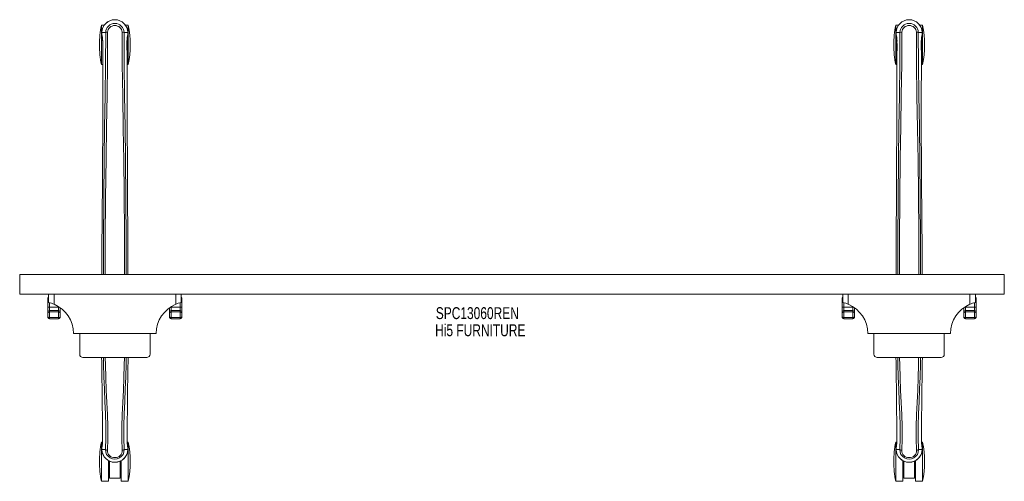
# Model space of a CAD drawing. Header units: inches. Extents: x 13.7 to 73.2, y 24 to 51.9.
import ezdxf

# ---------------------------------------------------------------- set-up
doc = ezdxf.new("R2010")
doc.units = ezdxf.units.IN
doc.header["$MEASUREMENT"] = 0
doc.linetypes.add('SLD-Solid', pattern=[0])
doc.layers.add('HI5-SYMBOLTEXT', color=5, linetype='SLD-Solid')
doc.styles.add('SLDTEXTSTYLE0', font='TXT', dxfattribs={"width": 0.75})

# ---------------------------------------------------------------- blocks, each defined once
blk = doc.blocks.new('SW_NOTE_0')
at = {"layer": 'HI5-SYMBOLTEXT', "color": 0, "char_height": 0.72, "attachment_point": 1, "style": 'SLDTEXTSTYLE0'}
for s, insert in [('SPC13060REN', (0, 0.928)), ('Hi5 FURNITURE', (-0.041, -0.107))]:
    blk.add_mtext(s, dxfattribs=dict(at, insert=insert))

msp = doc.modelspace()

# ---------------------------------------------------------------- linework, layer by layer
at = {"color": 7, "linetype": 'SLD-Solid', "lineweight": 15}
for p, q in [((18.761, 51.612), (18.593, 51.612)), ((18.593, 51.612), (18.593, 49.237)), ((18.624, 51.174), (18.625, 51.096)), ((18.628, 51.174), (18.624, 51.174)), ((18.625, 51.174), (18.626, 51.095)), ((18.681, 51.174), (18.628, 51.174)), ((18.704, 51.174), (18.681, 51.174)), ((18.85, 51.174), (18.704, 51.174)), ((18.85, 51.174), (18.85, 51.174)), ((19.958, 51.174), (19.958, 51.174)), ((19.958, 51.174), (20.126, 51.174)), ((20.214, 51.612), (20.046, 51.612)), ((20.126, 51.174), (20.179, 51.174)), ((20.183, 51.174), (20.179, 51.174)), ((20.181, 51.095), (20.182, 51.174)), ((20.183, 51.174), (20.183, 51.096)), ((20.214, 51.612), (20.214, 49.237)), ((66.761, 51.612), (66.593, 51.612)), ((66.593, 51.612), (66.593, 49.237)), ((66.624, 51.174), (66.625, 51.096)), ((66.628, 51.174), (66.624, 51.174)), ((66.625, 51.174), (66.626, 51.095)), ((66.681, 51.174), (66.628, 51.174)), ((66.704, 51.174), (66.681, 51.174)), ((66.85, 51.174), (66.704, 51.174)), ((66.85, 51.174), (66.85, 51.174)), ((67.958, 51.174), (67.958, 51.174)), ((67.958, 51.174), (68.126, 51.174)), ((68.214, 51.612), (68.046, 51.612)), ((68.126, 51.174), (68.179, 51.174)), ((68.183, 51.174), (68.179, 51.174)), ((68.181, 51.095), (68.182, 51.173)), ((68.183, 51.174), (68.183, 51.096)), ((68.214, 51.612), (68.214, 49.237)), ((18.625, 51.096), (18.625, 51.096)), ((18.626, 51.049), (18.626, 51.045)), ((18.657, 50.872), (18.654, 50.89)), ((18.668, 50.069), (18.668, 50.676)), ((20.14, 50.676), (20.14, 50.102)), ((20.182, 51.049), (20.182, 51.045)), ((20.183, 51.096), (20.183, 51.096)), ((66.625, 51.096), (66.625, 51.096)), ((66.626, 51.049), (66.626, 51.045)), ((66.657, 50.872), (66.654, 50.89)), ((66.668, 50.069), (66.668, 50.676)), ((68.14, 50.676), (68.14, 50.102)), ((68.182, 51.049), (68.182, 51.045)), ((68.183, 51.096), (68.183, 51.096)), ((18.593, 49.237), (18.668, 49.237)), ((20.14, 49.237), (20.214, 49.237)), ((66.593, 49.237), (66.668, 49.237)), ((68.14, 49.237), (68.214, 49.237)), ((73.154, 36.549), (13.654, 36.549)), ((13.654, 36.549), (13.654, 35.346)), ((73.154, 36.549), (73.154, 35.346)), ((73.154, 35.346), (13.654, 35.346)), ((15.354, 34.962), (15.354, 35.121)), ((15.404, 34.846), (15.404, 35.346)), ((15.728, 35.346), (15.728, 34.742)), ((23.08, 34.742), (23.08, 35.346)), ((23.404, 35.346), (23.404, 34.846)), ((23.454, 35.121), (23.454, 34.962)), ((63.354, 34.962), (63.354, 35.121)), ((63.404, 34.846), (63.404, 35.346)), ((63.728, 35.346), (63.728, 34.742)), ((71.08, 34.742), (71.08, 35.346)), ((71.404, 35.346), (71.404, 34.846)), ((71.454, 35.121), (71.454, 34.962)), ((15.354, 34.535), (15.354, 34.962)), ((15.354, 34.266), (15.354, 34.535)), ((15.454, 34.833), (15.454, 34.572)), ((15.454, 34.572), (15.454, 34.363)), ((15.454, 34.572), (16.004, 34.572)), ((16.004, 34.572), (16.004, 34.598)), ((16.004, 34.363), (16.004, 34.572)), ((16.104, 34.531), (16.104, 34.266)), ((22.704, 34.266), (22.704, 34.531)), ((22.804, 34.598), (22.804, 34.572)), ((22.804, 34.572), (22.804, 34.363)), ((22.804, 34.572), (23.354, 34.572)), ((23.354, 34.572), (23.354, 34.833)), ((23.354, 34.363), (23.354, 34.572)), ((23.454, 34.962), (23.454, 34.535)), ((23.454, 34.535), (23.454, 34.266)), ((63.354, 34.535), (63.354, 34.962)), ((63.354, 34.266), (63.354, 34.535)), ((63.454, 34.833), (63.454, 34.572)), ((63.454, 34.572), (63.454, 34.363)), ((63.454, 34.572), (64.004, 34.572)), ((64.004, 34.572), (64.004, 34.598)), ((64.004, 34.363), (64.004, 34.572)), ((64.104, 34.531), (64.104, 34.266)), ((70.704, 34.266), (70.704, 34.531)), ((70.804, 34.598), (70.804, 34.572)), ((70.804, 34.572), (70.804, 34.363)), ((70.804, 34.572), (71.354, 34.572)), ((71.354, 34.572), (71.354, 34.833)), ((71.354, 34.363), (71.354, 34.572)), ((71.454, 34.962), (71.454, 34.535)), ((71.454, 34.535), (71.454, 34.266)), ((15.354, 34.182), (15.354, 34.266)), ((15.354, 33.995), (15.354, 34.182)), ((15.454, 34.363), (15.454, 34.279)), ((15.454, 34.363), (16.004, 34.363)), ((15.454, 34.279), (15.454, 33.935)), ((15.454, 34.279), (16.004, 34.279)), ((15.454, 33.935), (16.004, 33.935)), ((15.454, 33.935), (15.454, 33.868)), ((16.004, 34.279), (16.004, 34.363)), ((16.004, 33.935), (16.004, 34.279)), ((16.004, 33.868), (16.004, 33.935)), ((16.104, 34.266), (16.104, 34.182)), ((16.104, 34.182), (16.104, 33.995)), ((22.704, 34.182), (22.704, 34.266)), ((22.704, 33.995), (22.704, 34.182)), ((22.804, 34.363), (22.804, 34.279)), ((23.354, 34.363), (22.804, 34.363)), ((22.804, 34.279), (22.804, 33.935)), ((23.354, 34.279), (22.804, 34.279)), ((22.804, 33.935), (23.354, 33.935)), ((22.804, 33.935), (22.804, 33.868)), ((23.354, 34.279), (23.354, 34.363)), ((23.354, 33.935), (23.354, 34.279)), ((23.354, 33.868), (23.354, 33.935)), ((23.454, 34.266), (23.454, 34.182)), ((23.454, 34.182), (23.454, 33.995)), ((63.354, 34.182), (63.354, 34.266)), ((63.354, 33.995), (63.354, 34.182)), ((63.454, 34.363), (63.454, 34.279)), ((63.454, 34.363), (64.004, 34.363)), ((63.454, 34.279), (63.454, 33.935)), ((63.454, 34.279), (64.004, 34.279)), ((63.454, 33.935), (64.004, 33.935)), ((63.454, 33.935), (63.454, 33.868)), ((64.004, 34.279), (64.004, 34.363)), ((64.004, 33.935), (64.004, 34.279)), ((64.004, 33.868), (64.004, 33.935)), ((64.104, 34.266), (64.104, 34.182)), ((64.104, 34.182), (64.104, 33.995)), ((70.704, 34.182), (70.704, 34.266)), ((70.704, 33.995), (70.704, 34.182)), ((70.804, 34.363), (70.804, 34.279)), ((71.354, 34.363), (70.804, 34.363)), ((70.804, 34.279), (70.804, 33.935)), ((71.354, 34.279), (70.804, 34.279)), ((70.804, 33.935), (71.354, 33.935)), ((70.804, 33.935), (70.804, 33.868)), ((71.354, 34.279), (71.354, 34.363)), ((71.354, 33.935), (71.354, 34.279)), ((71.354, 33.868), (71.354, 33.935)), ((71.454, 34.266), (71.454, 34.182)), ((71.454, 34.182), (71.454, 33.995)), ((15.454, 33.868), (16.004, 33.868)), ((22.804, 33.868), (23.354, 33.868)), ((63.454, 33.868), (64.004, 33.868)), ((70.804, 33.868), (71.354, 33.868)), ((21.904, 32.971), (16.904, 32.971)), ((17.279, 31.733), (17.279, 32.971)), ((21.529, 31.733), (21.529, 32.971)), ((69.904, 32.971), (64.904, 32.971)), ((65.279, 31.733), (65.279, 32.971)), ((69.529, 31.733), (69.529, 32.971)), ((21.329, 31.533), (17.479, 31.533)), ((69.329, 31.533), (65.479, 31.533)), ((18.657, 26.448), (18.655, 27.016)), ((20.153, 27.003), (20.15, 26.448)), ((66.657, 26.448), (66.655, 27.016)), ((68.153, 27.003), (68.15, 26.448)), ((18.656, 26.413), (18.593, 26.413)), ((18.593, 26.413), (18.593, 24.038)), ((20.214, 26.413), (20.151, 26.413)), ((20.214, 26.413), (20.214, 24.038)), ((66.656, 26.413), (66.593, 26.413)), ((66.593, 26.413), (66.593, 24.038)), ((68.214, 26.413), (68.151, 26.413)), ((68.214, 26.413), (68.214, 24.038)), ((18.624, 26.083), (18.623, 26.071)), ((18.623, 26.071), (18.623, 26.068)), ((18.623, 25.959), (18.623, 26.068)), ((18.623, 25.959), (18.626, 25.959)), ((18.624, 26.068), (18.624, 25.959)), ((18.67, 25.959), (18.626, 25.959)), ((18.69, 25.96), (18.67, 25.959)), ((18.836, 25.959), (18.69, 25.96)), ((18.836, 25.959), (18.836, 25.96)), ((19.972, 25.959), (20.118, 25.96)), ((20.118, 25.96), (20.137, 25.959)), ((20.137, 25.959), (20.181, 25.959)), ((20.181, 25.959), (20.184, 25.959)), ((20.183, 25.958), (20.183, 26.068)), ((20.184, 25.959), (20.185, 26.068)), ((20.185, 26.068), (20.185, 26.071)), ((66.624, 26.083), (66.623, 26.071)), ((66.623, 26.071), (66.623, 26.068)), ((66.623, 25.959), (66.623, 26.068)), ((66.623, 25.959), (66.626, 25.959)), ((66.624, 26.068), (66.624, 25.959)), ((66.67, 25.959), (66.626, 25.959)), ((66.69, 25.96), (66.67, 25.959)), ((66.836, 25.959), (66.69, 25.96)), ((66.836, 25.959), (66.836, 25.96)), ((67.972, 25.959), (68.118, 25.96)), ((68.118, 25.96), (68.137, 25.959)), ((68.137, 25.959), (68.181, 25.959)), ((68.181, 25.959), (68.184, 25.959)), ((68.183, 25.958), (68.183, 26.068)), ((68.184, 25.959), (68.185, 26.068)), ((68.185, 26.068), (68.185, 26.071)), ((19.026, 25.287), (19.026, 24.038)), ((19.089, 24.226), (19.089, 25.256)), ((19.719, 25.256), (19.719, 24.226)), ((19.781, 25.287), (19.781, 24.038)), ((67.026, 25.287), (67.026, 24.038)), ((67.089, 24.226), (67.089, 25.256)), ((67.719, 25.256), (67.719, 24.226)), ((67.781, 25.287), (67.781, 24.038)), ((19.026, 24.976), (19.089, 24.976)), ((19.719, 24.976), (19.781, 24.976)), ((67.026, 24.976), (67.089, 24.976)), ((67.719, 24.976), (67.781, 24.976)), ((18.593, 24.038), (19.026, 24.038)), ((19.089, 24.226), (19.719, 24.226)), ((19.781, 24.038), (20.214, 24.038)), ((66.593, 24.038), (67.026, 24.038)), ((67.089, 24.226), (67.719, 24.226)), ((67.781, 24.038), (68.214, 24.038))]:
    msp.add_line(p, q, dxfattribs=at)
at = {"color": 7, "linetype": 'SLD-Solid', "lineweight": 15, "flags": 128}
for points in [[(18.624, 51.174), (18.624, 51.174), (18.625, 51.174), (18.625, 51.174)], [(18.714, 36.549), (18.717, 38.657), (18.731, 41.097), (18.757, 43.536), (18.785, 45.449), (18.815, 47.361), (18.84, 49.269), (18.85, 51.174)], [(18.823, 36.549), (18.827, 38.702), (18.842, 41.137), (18.87, 43.569), (18.9, 45.479), (18.931, 47.386), (18.958, 49.29), (18.967, 51.191)], [(19.841, 51.191), (19.834, 51.271), (19.81, 51.348), (19.769, 51.419), (19.713, 51.48), (19.646, 51.529), (19.57, 51.566), (19.489, 51.588), (19.404, 51.595), (19.319, 51.588), (19.237, 51.566), (19.161, 51.529), (19.094, 51.48), (19.039, 51.419), (18.998, 51.348), (18.973, 51.271), (18.967, 51.191)], [(19.841, 51.191), (19.85, 49.256), (19.877, 47.316), (19.91, 45.375), (19.939, 43.43), (19.962, 41.484), (19.98, 38.934), (19.985, 36.549)], [(20.094, 36.549), (20.09, 38.657), (20.076, 41.097), (20.05, 43.536), (20.023, 45.449), (19.993, 47.361), (19.968, 49.269), (19.958, 51.174)], [(20.183, 51.174), (20.184, 51.174), (20.183, 51.174)], [(66.624, 51.174), (66.624, 51.174), (66.625, 51.174), (66.625, 51.174)], [(66.714, 36.549), (66.717, 38.657), (66.731, 41.097), (66.757, 43.536), (66.785, 45.449), (66.815, 47.361), (66.84, 49.269), (66.85, 51.174)], [(66.823, 36.549), (66.827, 38.702), (66.842, 41.137), (66.87, 43.569), (66.9, 45.479), (66.931, 47.386), (66.958, 49.29), (66.967, 51.191)], [(67.841, 51.191), (67.834, 51.271), (67.81, 51.348), (67.769, 51.419), (67.713, 51.48), (67.646, 51.529), (67.57, 51.566), (67.489, 51.588), (67.404, 51.595), (67.319, 51.588), (67.237, 51.566), (67.161, 51.529), (67.094, 51.48), (67.039, 51.419), (66.998, 51.348), (66.973, 51.271), (66.967, 51.191)], [(67.841, 51.191), (67.85, 49.256), (67.877, 47.316), (67.91, 45.375), (67.939, 43.43), (67.962, 41.484), (67.98, 38.934), (67.985, 36.549)], [(68.094, 36.549), (68.09, 38.657), (68.076, 41.097), (68.05, 43.536), (68.023, 45.449), (67.993, 47.361), (67.968, 49.269), (67.958, 51.174)], [(68.183, 51.174), (68.184, 51.174), (68.183, 51.174)], [(18.625, 51.096), (18.624, 51.096), (18.625, 51.096)], [(18.626, 51.049), (18.638, 50.961), (18.654, 50.89)], [(18.626, 51.045), (18.639, 50.953), (18.654, 50.887)], [(18.654, 50.89), (18.654, 50.884), (18.655, 50.879)], [(18.657, 50.872), (18.663, 50.804), (18.664, 50.775)], [(18.668, 50.676), (18.667, 50.676), (18.669, 50.676), (18.671, 50.676), (18.674, 50.676), (18.679, 50.675), (18.684, 50.675), (18.69, 50.675), (18.697, 50.675)], [(18.669, 50.676), (18.67, 50.398), (18.671, 50.158), (18.671, 50.068)], [(20.14, 50.676), (20.14, 50.676), (20.139, 50.676), (20.136, 50.676), (20.133, 50.676), (20.129, 50.675), (20.123, 50.675), (20.117, 50.675), (20.11, 50.675)], [(20.136, 50.102), (20.137, 50.345), (20.138, 50.676)], [(20.148, 50.846), (20.144, 50.792), (20.14, 50.676)], [(20.143, 50.775), (20.145, 50.803), (20.148, 50.846)], [(20.154, 50.89), (20.151, 50.87), (20.148, 50.846)], [(20.152, 50.879), (20.168, 50.953), (20.182, 51.045)], [(20.152, 50.879), (20.154, 50.884), (20.154, 50.89)], [(20.182, 51.049), (20.169, 50.961), (20.154, 50.89)], [(66.625, 51.096), (66.624, 51.096), (66.625, 51.096)], [(66.626, 51.049), (66.638, 50.961), (66.654, 50.89)], [(66.626, 51.045), (66.639, 50.953), (66.654, 50.887)], [(66.654, 50.89), (66.654, 50.884), (66.655, 50.879)], [(66.657, 50.872), (66.663, 50.804), (66.664, 50.775)], [(66.668, 50.676), (66.667, 50.676), (66.669, 50.676), (66.671, 50.676), (66.674, 50.676), (66.679, 50.675), (66.684, 50.675), (66.69, 50.675), (66.697, 50.675)], [(66.669, 50.676), (66.67, 50.398), (66.671, 50.158), (66.671, 50.068)], [(68.14, 50.676), (68.14, 50.676), (68.139, 50.676), (68.136, 50.676), (68.133, 50.676), (68.129, 50.675), (68.123, 50.675), (68.117, 50.675), (68.11, 50.675)], [(68.136, 50.102), (68.137, 50.345), (68.138, 50.676)], [(68.148, 50.846), (68.144, 50.792), (68.14, 50.676)], [(68.143, 50.775), (68.145, 50.803), (68.148, 50.846)], [(68.154, 50.89), (68.151, 50.87), (68.148, 50.846)], [(68.152, 50.879), (68.168, 50.953), (68.182, 51.045)], [(68.152, 50.879), (68.154, 50.884), (68.154, 50.89)], [(68.182, 51.049), (68.169, 50.961), (68.154, 50.89)], [(18.614, 36.549), (18.623, 37.928), (18.649, 42.178), (18.668, 46.427), (18.668, 50.069)], [(20.14, 50.102), (20.139, 46.427), (20.159, 42.178), (20.185, 37.928), (20.193, 36.549)], [(66.614, 36.549), (66.623, 37.928), (66.649, 42.178), (66.668, 46.427), (66.668, 50.069)], [(68.14, 50.102), (68.139, 46.427), (68.159, 42.178), (68.185, 37.928), (68.193, 36.549)], [(15.404, 34.994), (15.398, 34.993), (15.383, 34.988), (15.371, 34.983), (15.361, 34.977), (15.356, 34.97), (15.354, 34.962)], [(15.454, 34.572), (15.434, 34.571), (15.416, 34.569), (15.398, 34.566), (15.383, 34.561), (15.371, 34.556), (15.361, 34.549), (15.356, 34.542), (15.354, 34.535)], [(23.454, 34.535), (23.452, 34.542), (23.446, 34.549), (23.437, 34.556), (23.424, 34.561), (23.409, 34.566), (23.392, 34.569), (23.373, 34.571), (23.354, 34.572)], [(23.454, 34.962), (23.452, 34.97), (23.446, 34.977), (23.437, 34.983), (23.424, 34.988), (23.409, 34.993), (23.404, 34.994)], [(63.404, 34.994), (63.398, 34.993), (63.383, 34.988), (63.371, 34.983), (63.361, 34.977), (63.356, 34.97), (63.354, 34.962)], [(63.454, 34.572), (63.434, 34.571), (63.416, 34.569), (63.398, 34.566), (63.383, 34.561), (63.371, 34.556), (63.361, 34.549), (63.356, 34.542), (63.354, 34.535)], [(71.454, 34.535), (71.452, 34.542), (71.446, 34.549), (71.437, 34.556), (71.424, 34.561), (71.409, 34.566), (71.392, 34.569), (71.373, 34.571), (71.354, 34.572)], [(71.454, 34.962), (71.452, 34.97), (71.446, 34.977), (71.437, 34.983), (71.424, 34.988), (71.409, 34.993), (71.404, 34.994)], [(15.354, 33.995), (15.354, 33.995), (15.354, 33.994), (15.354, 33.994), (15.354, 33.993), (15.354, 33.991), (15.354, 33.988), (15.357, 33.981), (15.368, 33.965), (15.382, 33.954), (15.384, 33.953), (15.412, 33.941), (15.428, 33.937), (15.447, 33.935), (15.454, 33.935)], [(16.004, 33.935), (16.01, 33.935), (16.03, 33.937), (16.046, 33.941), (16.074, 33.953), (16.076, 33.954), (16.09, 33.965), (16.101, 33.981), (16.103, 33.988), (16.104, 33.991), (16.104, 33.993), (16.104, 33.994), (16.104, 33.994), (16.104, 33.995), (16.104, 33.995)], [(22.704, 33.995), (22.704, 33.995), (22.704, 33.994), (22.704, 33.994), (22.704, 33.993), (22.704, 33.991), (22.704, 33.988), (22.707, 33.981), (22.718, 33.965), (22.732, 33.954), (22.734, 33.953), (22.762, 33.941), (22.778, 33.937), (22.797, 33.935), (22.804, 33.935)], [(23.354, 33.935), (23.36, 33.935), (23.38, 33.937), (23.396, 33.941), (23.424, 33.953), (23.426, 33.954), (23.44, 33.965), (23.451, 33.981), (23.453, 33.988), (23.454, 33.991), (23.454, 33.993), (23.454, 33.994), (23.454, 33.994), (23.454, 33.995), (23.454, 33.995)], [(63.354, 33.995), (63.354, 33.995), (63.354, 33.994), (63.354, 33.994), (63.354, 33.993), (63.354, 33.991), (63.354, 33.988), (63.357, 33.981), (63.368, 33.965), (63.382, 33.954), (63.384, 33.953), (63.412, 33.941), (63.428, 33.937), (63.447, 33.935), (63.454, 33.935)], [(64.004, 33.935), (64.01, 33.935), (64.03, 33.937), (64.046, 33.941), (64.074, 33.953), (64.076, 33.954), (64.09, 33.965), (64.101, 33.981), (64.103, 33.988), (64.104, 33.991), (64.104, 33.993), (64.104, 33.994), (64.104, 33.994), (64.104, 33.995), (64.104, 33.995)], [(70.704, 33.995), (70.704, 33.995), (70.704, 33.994), (70.704, 33.994), (70.704, 33.993), (70.704, 33.991), (70.704, 33.988), (70.707, 33.981), (70.718, 33.965), (70.732, 33.954), (70.734, 33.953), (70.762, 33.941), (70.778, 33.937), (70.797, 33.935), (70.804, 33.935)], [(71.354, 33.935), (71.36, 33.935), (71.38, 33.937), (71.396, 33.941), (71.424, 33.953), (71.426, 33.954), (71.44, 33.965), (71.451, 33.981), (71.453, 33.988), (71.454, 33.991), (71.454, 33.993), (71.454, 33.994), (71.454, 33.994), (71.454, 33.995), (71.454, 33.995)], [(18.72, 31.533), (18.725, 31.113), (18.744, 30.36), (18.772, 29.61), (18.804, 28.865), (18.834, 28.126), (18.853, 27.394), (18.855, 26.671), (18.836, 25.959)], [(18.952, 25.907), (18.973, 26.62), (18.972, 27.342), (18.952, 28.074), (18.921, 28.812), (18.887, 29.556), (18.857, 30.305), (18.836, 31.058), (18.829, 31.533)], [(19.978, 31.533), (19.972, 31.058), (19.951, 30.305), (19.92, 29.556), (19.886, 28.812), (19.855, 28.074), (19.835, 27.342), (19.835, 26.62), (19.856, 25.908)], [(20.088, 31.533), (20.083, 31.113), (20.063, 30.36), (20.035, 29.61), (20.003, 28.865), (19.974, 28.126), (19.954, 27.394), (19.953, 26.671), (19.972, 25.959)], [(66.72, 31.533), (66.725, 31.113), (66.744, 30.36), (66.772, 29.61), (66.804, 28.865), (66.834, 28.126), (66.853, 27.394), (66.855, 26.671), (66.836, 25.959)], [(66.952, 25.907), (66.973, 26.62), (66.972, 27.342), (66.952, 28.074), (66.921, 28.812), (66.887, 29.556), (66.857, 30.305), (66.836, 31.058), (66.829, 31.533)], [(67.978, 31.533), (67.972, 31.058), (67.951, 30.305), (67.92, 29.556), (67.886, 28.812), (67.855, 28.074), (67.835, 27.342), (67.835, 26.62), (67.856, 25.908)], [(68.088, 31.533), (68.083, 31.113), (68.063, 30.36), (68.035, 29.61), (68.003, 28.865), (67.974, 28.126), (67.954, 27.394), (67.953, 26.671), (67.972, 25.959)], [(18.658, 27.016), (18.658, 26.791), (18.659, 26.449)], [(20.149, 26.449), (20.149, 26.822), (20.15, 27.003)], [(66.658, 27.016), (66.658, 26.791), (66.659, 26.449)], [(68.149, 26.449), (68.149, 26.822), (68.15, 27.003)], [(18.648, 26.245), (18.634, 26.169), (18.633, 26.159)], [(18.648, 26.245), (18.647, 26.24), (18.646, 26.235)], [(18.657, 26.448), (18.657, 26.449), (18.658, 26.449), (18.659, 26.449)], [(20.15, 26.448), (20.15, 26.449), (20.149, 26.449), (20.149, 26.449)], [(20.161, 26.235), (20.161, 26.24), (20.159, 26.245)], [(20.185, 26.071), (20.174, 26.169), (20.161, 26.237)], [(20.185, 26.068), (20.174, 26.162), (20.161, 26.235)], [(66.648, 26.245), (66.634, 26.169), (66.633, 26.159)], [(66.648, 26.245), (66.647, 26.24), (66.646, 26.235)], [(66.657, 26.448), (66.657, 26.449), (66.658, 26.449), (66.659, 26.449)], [(68.15, 26.448), (68.15, 26.449), (68.149, 26.449), (68.149, 26.449)], [(68.161, 26.235), (68.161, 26.24), (68.159, 26.245)], [(68.185, 26.071), (68.173, 26.169), (68.161, 26.237)], [(68.185, 26.068), (68.174, 26.162), (68.161, 26.235)], [(18.836, 25.959), (18.852, 25.942), (18.88, 25.926)], [(18.88, 25.926), (18.914, 25.915), (18.952, 25.907)], [(18.952, 25.907), (18.952, 25.907), (18.952, 25.907)], [(18.952, 25.907), (18.956, 25.825), (18.979, 25.744), (19.019, 25.669), (19.075, 25.602), (19.145, 25.547), (19.226, 25.507), (19.313, 25.482), (19.404, 25.473), (19.494, 25.482), (19.582, 25.507), (19.662, 25.547), (19.732, 25.602), (19.788, 25.669), (19.829, 25.744), (19.851, 25.825), (19.856, 25.907)], [(19.856, 25.907), (19.894, 25.915), (19.927, 25.926)], [(19.856, 25.908), (19.856, 25.907), (19.856, 25.907)], [(19.927, 25.926), (19.956, 25.942), (19.972, 25.959)], [(66.836, 25.959), (66.852, 25.942), (66.88, 25.926)], [(66.88, 25.926), (66.914, 25.915), (66.952, 25.907)], [(66.952, 25.907), (66.952, 25.907), (66.952, 25.907)], [(66.952, 25.907), (66.956, 25.825), (66.979, 25.744), (67.019, 25.669), (67.075, 25.602), (67.145, 25.547), (67.226, 25.507), (67.313, 25.482), (67.404, 25.473), (67.494, 25.482), (67.582, 25.507), (67.662, 25.547), (67.732, 25.602), (67.788, 25.669), (67.829, 25.744), (67.851, 25.825), (67.856, 25.907)], [(67.856, 25.907), (67.894, 25.915), (67.927, 25.926)], [(67.856, 25.908), (67.856, 25.907), (67.856, 25.907)], [(67.927, 25.926), (67.956, 25.942), (67.972, 25.959)]]:
    msp.add_lwpolyline(points, dxfattribs=at)
at = {"color": 7, "linetype": 'SLD-Solid', "lineweight": 15}
for centre, radius, start, end in [((19.404, 51.17), 0.78, 0, 179.68626), ((19.404, 51.17), 0.78, 0.32081, 179.67843), ((67.404, 51.17), 0.78, 0, 179.68626), ((67.404, 51.17), 0.78, 0.32081, 179.67843), ((24.504, 50.425), 6.029, 168.63994, 180), ((19.404, 51.174), 0.554, 0.05036, 179.95692), ((18.965, 50.803), 0.389, 89.67975, 107.16701), ((19.848, 50.833), 0.358, 72.11649, 91.09354), ((14.304, 50.425), 6.029, 348.63994, 11.36006), ((72.504, 50.425), 6.029, 168.63994, 180), ((67.404, 51.174), 0.554, 0.05028, 179.957), ((66.965, 50.803), 0.389, 89.68032, 107.16603), ((67.848, 50.833), 0.358, 72.11596, 91.09398), ((62.304, 50.425), 6.029, 348.63994, 11.36006), ((19.059, 51.084), 0.435, 178.33266, 185.61771), ((19.449, 51.091), 0.825, 179.65458, 182.91336), ((17.343, 50.699), 1.325, 359.00351, 7.50705), ((19.378, 51.091), 0.805, 357.04783, 0.38377), ((67.057, 51.084), 0.433, 178.31559, 185.63722), ((67.447, 51.091), 0.822, 179.65107, 182.91831), ((65.341, 50.699), 1.327, 359.00986, 7.49967), ((67.379, 51.091), 0.804, 357.04393, 0.38624), ((24.504, 50.425), 6.029, 180, 191.36006), ((72.504, 50.425), 6.029, 180, 191.36006), ((15.454, 35.121), 0.1, 120, 180), ((23.354, 35.121), 0.1, 0, 60), ((63.454, 35.121), 0.1, 120, 180), ((71.354, 35.121), 0.1, 0, 60), ((14.981, 32.968), 1.925, 67.17694, 77.31162), ((14.981, 32.97), 1.923, 0.01337, 67.15562), ((16.005, 34.325), 0.247, 79.23353, 90.22631), ((23.827, 32.97), 1.923, 112.85341, 179.97758), ((22.803, 34.325), 0.247, 89.77393, 100.76623), ((23.826, 32.971), 1.922, 102.68038, 112.83102), ((62.981, 32.968), 1.925, 67.17671, 77.31173), ((62.981, 32.97), 1.923, 0.01322, 67.15575), ((64.005, 34.325), 0.247, 79.23407, 90.22604), ((71.827, 32.97), 1.923, 112.85351, 179.97731), ((70.803, 34.325), 0.247, 89.77317, 100.76725), ((71.826, 32.97), 1.922, 102.68068, 112.83112), ((15.452, 34.264), 0.0984, 89.03007, 178.99571), ((15.452, 34.181), 0.0982, 88.93587, 179.31151), ((15.473, 33.988), 0.119, 176.68442, 260.76419), ((16.005, 34.264), 0.0983, 1.00293, 90.97062), ((16.006, 34.181), 0.0982, 0.68821, 91.06374), ((15.985, 33.988), 0.119, 279.21887, 3.33318), ((22.802, 34.264), 0.0984, 89.03006, 178.99622), ((22.802, 34.181), 0.0982, 88.93352, 179.31436), ((22.823, 33.988), 0.119, 176.66752, 260.78059), ((23.355, 34.264), 0.0984, 1.00378, 90.96994), ((23.356, 34.181), 0.0982, 0.68577, 91.06635), ((23.335, 33.988), 0.119, 279.21947, 3.33242), ((63.452, 34.264), 0.0984, 89.03007, 178.99503), ((63.452, 34.181), 0.0982, 88.93571, 179.31099), ((63.473, 33.988), 0.119, 176.70124, 260.74802), ((64.005, 34.264), 0.0983, 1.00225, 90.9713), ((64.006, 34.181), 0.0982, 0.68743, 91.06452), ((63.985, 33.988), 0.119, 279.2176, 3.33445), ((70.802, 34.264), 0.0984, 89.03084, 178.99561), ((70.802, 34.181), 0.0982, 88.91693, 179.33112), ((70.823, 33.988), 0.119, 176.63448, 260.81348), ((71.355, 34.264), 0.0984, 1.00439, 90.96916), ((71.356, 34.181), 0.0982, 0.70914, 91.04281), ((71.335, 33.988), 0.119, 279.25288, 3.29917), ((17.479, 31.733), 0.2, 180, 270), ((21.329, 31.733), 0.2, 270, 0), ((65.479, 31.733), 0.2, 180, 270), ((69.329, 31.733), 0.2, 270, 0), ((-293.581, 25.771), 312.238, 0.22848, 1.05742), ((332.702, 25.767), 312.551, 178.94288, 179.77339), ((-245.606, 25.77), 312.264, 0.22853, 1.0574), ((380.629, 25.767), 312.479, 178.94277, 179.77347), ((24.504, 25.226), 6.029, 168.63994, 180), ((19.888, 25.974), 1.269, 168.12221, 175.76311), ((17.222, 26.415), 1.436, 352.8153, 1.34442), ((21.567, 26.414), 1.417, 178.60073, 187.2421), ((14.304, 25.226), 6.029, 348.63994, 11.36006), ((72.504, 25.226), 6.029, 168.63994, 180), ((67.887, 25.974), 1.268, 168.12097, 175.76514), ((65.223, 26.415), 1.435, 352.81354, 1.34524), ((69.567, 26.414), 1.417, 178.60191, 187.24187), ((62.304, 25.226), 6.029, 348.63994, 11.36006), ((19.404, 25.971), 0.781, 180.86907, 0), ((19.404, 25.971), 0.781, 180.8627, 359.13727), ((19.404, 25.944), 0.568, 178.47756, 1.52138), ((67.404, 25.971), 0.781, 180.86907, 0), ((67.404, 25.971), 0.781, 180.8627, 359.13727), ((67.404, 25.944), 0.568, 178.47758, 1.52136), ((24.504, 25.226), 6.029, 180, 191.36006), ((72.504, 25.226), 6.029, 180, 191.36006)]:
    msp.add_arc(centre, radius, start, end, dxfattribs=at)

# ---------------------------------------------------------------- block references
at = {"layer": 'HI5-SYMBOLTEXT', "color": 5}
msp.add_blockref('SW_NOTE_0', (38.799, 33.639), dxfattribs=at)

doc.saveas('drawing.dxf')
